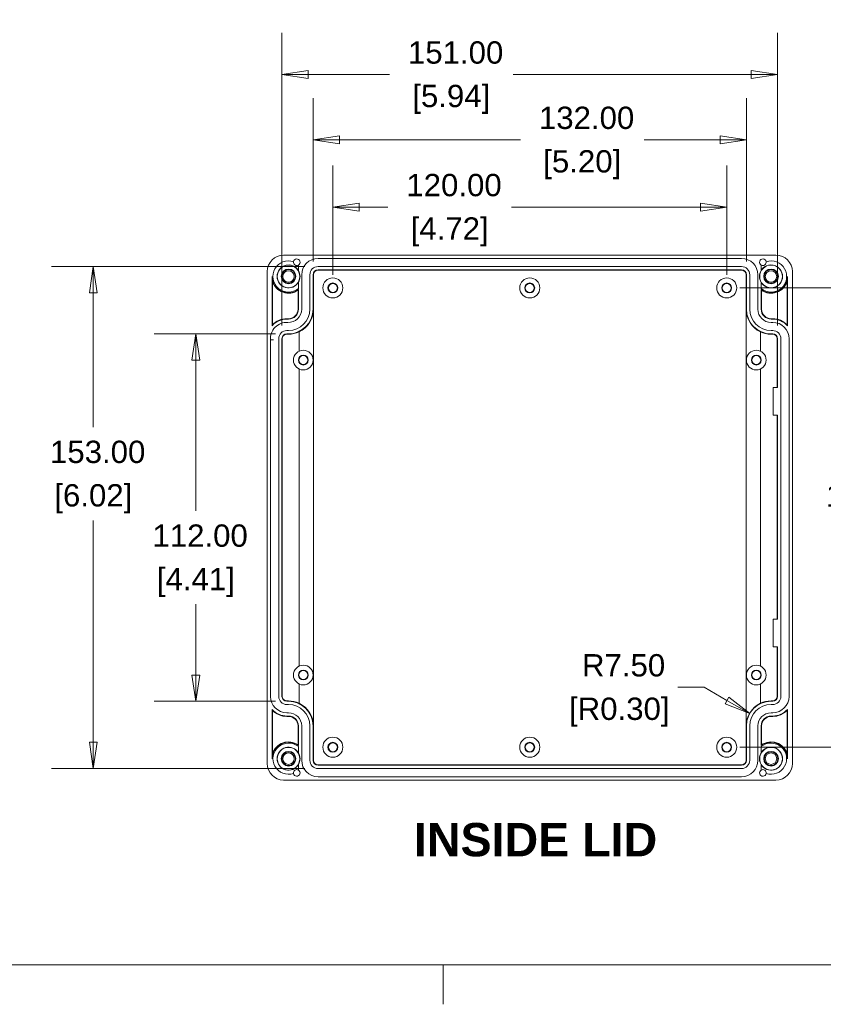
# Model space of a CAD drawing. Header units: millimetres. Extents: x 18 to 1100, y 18 to 846.
# Tile 2 of 10: x 430 to 675, y 18 to 318. Entities that reach past the tile are written whole.
import ezdxf

# ---------------------------------------------------------------- set-up
doc = ezdxf.new("R2010")
doc.units = ezdxf.units.MM
doc.header["$LTSCALE"] = 4
for name, color, linetype, lineweight in [('Dimension (ANSI)', 7, 'Continuous', 9), ('Sketch Geometry (ANSI)', 7, 'Continuous', 9), ('Symbol (ANSI)', 7, 'Continuous', 9), ('Visible (ANSI)', 7, 'Continuous', 9)]:
    doc.layers.add(name, color=color, linetype=linetype, lineweight=lineweight)
doc.styles.add('Label Text (ANSI)', font='arialbd.ttf')
doc.styles.add('Note Text (ANSI)', font='arial.ttf')
doc.dimstyles.new('Default - mm (ANSI)', dxfattribs={"dimscale": 4, "dimtxt": 1.7, "dimasz": 2, "dimexe": 3.175, "dimexo": 1, "dimgap": 0.8, "dimtad": 0, "dimtih": 1, "dimtoh": 1, "dimrnd": 1e-08, "dimzin": 4, "dimdsep": 46, "dimtxsty": 'Note Text (ANSI)', "dimblk": 'Filled-1', "dimcen": 0.09, "dimdle": 10, "dimclrd": 256, "dimclre": 256, "dimclrt": 256, "dimadec": 1, "dimazin": 0, "dimtfac": 1.792941, "dimtofl": 0, "dimtmove": 0, "dimatfit": 3, "dimfxl": 1, "dimtolj": 1, "dimtzin": 0, "dimlwd": -1, "dimlwe": -1, "dimarcsym": 0})

# ---------------------------------------------------------------- blocks, each defined once
blk = doc.blocks.new('Filled-1')
at = {"color": 0}
for p, q in [((0, 0), (-1, 0.15)), ((-1, 0.15), (-1, -0.15)), ((-1, 0), (0, 0)), ((-1, -0.15), (0, 0))]:
    blk.add_line(p, q, dxfattribs=at)
at = {"color": 0, "flags": 128}
blk.add_lwpolyline([(-1, -0.15), (0, 0), (-1, 0.15), (-1, -0.15)], dxfattribs=at)
at = {"color": 0}
blk.add_solid([(-1, -0.15), (0, 0), (-1, 0.15), (-1, -0.15)], dxfattribs=at)
blk = doc.blocks.new('*D31')
at = {"layer": 'Defpoints', "color": 0, "transparency": 16777216}
for p in [(660.67, 301.41), (509.67, 220.87), (660.67, 220.87)]:
    blk.add_point(p, dxfattribs=at)
at = {"layer": 'Dimension (ANSI)', "transparency": 16777216}
for p, q in [((509.67, 224.87), (509.67, 314.11)), ((660.67, 224.87), (660.67, 314.11)), ((517.67, 301.41), (542.44, 301.41)), ((652.67, 301.41), (580.08, 301.41))]:
    blk.add_line(p, q, dxfattribs=at)
at = {"layer": 'Dimension (ANSI)', "transparency": 16777216, "xscale": 8, "yscale": 8, "zscale": 8, "rotation": 180}
blk.add_blockref('Filled-1', (509.67, 301.41), dxfattribs=at)
at = {"layer": 'Dimension (ANSI)', "transparency": 16777216, "xscale": 8, "yscale": 8, "zscale": 8}
blk.add_blockref('Filled-1', (660.67, 301.41), dxfattribs=at)
at = {"layer": 'Dimension (ANSI)', "transparency": 16777216, "char_height": 6.8, "attachment_point": 5, "style": 'Note Text (ANSI)'}
for s, insert in [('\\A1; 151.00', (561.26, 308.08)), ('\\A1;[5.94]', (561.26, 293.85))]:
    blk.add_mtext(s, dxfattribs=dict(at, insert=insert))
blk = doc.blocks.new('*D32')
at = {"layer": 'Defpoints', "color": 0, "transparency": 16777216}
for p in [(520.67, 242.87), (452.2, 89.87), (520.67, 89.87)]:
    blk.add_point(p, dxfattribs=at)
at = {"layer": 'Dimension (ANSI)', "transparency": 16777216}
for p, q in [((516.67, 242.87), (439.5, 242.87)), ((452.2, 234.87), (452.2, 193.91)), ((452.2, 97.87), (452.2, 165.44)), ((516.67, 89.87), (439.5, 89.87))]:
    blk.add_line(p, q, dxfattribs=at)
at = {"layer": 'Dimension (ANSI)', "transparency": 16777216, "xscale": 8, "yscale": 8, "zscale": 8}
for p, rotation in [((452.2, 242.87), 90), ((452.2, 89.87), 270)]:
    blk.add_blockref('Filled-1', p, dxfattribs=dict(at, rotation=rotation))
at = {"layer": 'Dimension (ANSI)', "transparency": 16777216, "char_height": 6.8, "attachment_point": 5, "style": 'Note Text (ANSI)'}
for s, insert in [('\\A1; 153.00', (452.2, 186.35)), ('\\A1;[6.02]', (452.2, 172.12))]:
    blk.add_mtext(s, dxfattribs=dict(at, insert=insert))
blk = doc.blocks.new('*D33')
at = {"layer": 'Defpoints', "color": 0, "transparency": 16777216}
for p in [(511.67, 222.37), (483.42, 110.37), (511.67, 110.37)]:
    blk.add_point(p, dxfattribs=at)
at = {"layer": 'Dimension (ANSI)', "transparency": 16777216}
for p, q in [((507.67, 222.37), (470.72, 222.37)), ((483.42, 214.37), (483.42, 168.38)), ((483.42, 118.37), (483.42, 139.92)), ((507.67, 110.37), (470.72, 110.37))]:
    blk.add_line(p, q, dxfattribs=at)
at = {"layer": 'Dimension (ANSI)', "transparency": 16777216, "xscale": 8, "yscale": 8, "zscale": 8}
for p, rotation in [((483.42, 222.37), 90), ((483.42, 110.37), 270)]:
    blk.add_blockref('Filled-1', p, dxfattribs=dict(at, rotation=rotation))
at = {"layer": 'Dimension (ANSI)', "transparency": 16777216, "char_height": 6.8, "attachment_point": 5, "style": 'Note Text (ANSI)'}
for s, insert in [('\\A1; 112.00', (483.42, 160.82)), ('\\A1;[4.41]', (483.42, 146.59))]:
    blk.add_mtext(s, dxfattribs=dict(at, insert=insert))
blk = doc.blocks.new('*D34')
at = {"layer": 'Defpoints', "color": 0, "transparency": 16777216}
for p in [(519.17, 281.49), (519.17, 240.37), (651.17, 240.37)]:
    blk.add_point(p, dxfattribs=at)
at = {"layer": 'Dimension (ANSI)', "transparency": 16777216}
for p, q in [((519.17, 244.37), (519.17, 294.19)), ((651.17, 244.37), (651.17, 294.19)), ((527.17, 281.49), (582.34, 281.49)), ((643.17, 281.49), (619.98, 281.49))]:
    blk.add_line(p, q, dxfattribs=at)
at = {"layer": 'Dimension (ANSI)', "transparency": 16777216, "xscale": 8, "yscale": 8, "zscale": 8, "rotation": 180}
blk.add_blockref('Filled-1', (519.17, 281.49), dxfattribs=at)
at = {"layer": 'Dimension (ANSI)', "transparency": 16777216, "xscale": 8, "yscale": 8, "zscale": 8}
blk.add_blockref('Filled-1', (651.17, 281.49), dxfattribs=at)
at = {"layer": 'Dimension (ANSI)', "transparency": 16777216, "char_height": 6.8, "attachment_point": 5, "style": 'Note Text (ANSI)'}
for s, insert in [('\\A1; 132.00', (601.16, 288.17)), ('\\A1;[5.20]', (601.16, 273.93))]:
    blk.add_mtext(s, dxfattribs=dict(at, insert=insert))
blk = doc.blocks.new('*D35')
at = {"layer": 'Defpoints', "color": 0, "transparency": 16777216}
for p in [(652.18, 106.62), (658.67, 102.87)]:
    blk.add_point(p, dxfattribs=at)
at = {"layer": 'Dimension (ANSI)', "transparency": 16777216}
for p, q in [((630.32, 114.62), (638.32, 114.62)), ((638.32, 114.62), (645.25, 110.62))]:
    blk.add_line(p, q, dxfattribs=at)
at = {"layer": 'Dimension (ANSI)', "transparency": 16777216, "xscale": 8, "yscale": 8, "zscale": 8, "rotation": 330.0000000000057}
blk.add_blockref('Filled-1', (652.18, 106.62), dxfattribs=at)
at = {"layer": 'Dimension (ANSI)', "transparency": 16777216, "char_height": 6.8, "attachment_point": 5, "style": 'Note Text (ANSI)'}
for s, insert in [('\\A1; R7.50', (612.44, 121.29)), ('\\A1;[R0.30]', (612.44, 107.06))]:
    blk.add_mtext(s, dxfattribs=dict(at, insert=insert))
blk = doc.blocks.new('*D49')
at = {"layer": 'Defpoints', "color": 0, "transparency": 16777216}
for p in [(525.17, 261), (525.17, 236.37), (645.17, 236.37)]:
    blk.add_point(p, dxfattribs=at)
at = {"layer": 'Dimension (ANSI)', "transparency": 16777216}
for p, q in [((525.17, 240.37), (525.17, 273.7)), ((645.17, 240.37), (645.17, 273.7)), ((533.17, 261), (541.95, 261)), ((637.17, 261), (579.59, 261))]:
    blk.add_line(p, q, dxfattribs=at)
at = {"layer": 'Dimension (ANSI)', "transparency": 16777216, "xscale": 8, "yscale": 8, "zscale": 8, "rotation": 180}
blk.add_blockref('Filled-1', (525.17, 261), dxfattribs=at)
at = {"layer": 'Dimension (ANSI)', "transparency": 16777216, "xscale": 8, "yscale": 8, "zscale": 8}
blk.add_blockref('Filled-1', (645.17, 261), dxfattribs=at)
at = {"layer": 'Dimension (ANSI)', "transparency": 16777216, "char_height": 6.8, "attachment_point": 5, "style": 'Note Text (ANSI)'}
for s, insert in [('\\A1; 120.00', (560.77, 267.67)), ('\\A1;[4.72]', (560.77, 253.45))]:
    blk.add_mtext(s, dxfattribs=dict(at, insert=insert))
blk = doc.blocks.new('*D50')
at = {"layer": 'Defpoints', "color": 0, "transparency": 16777216}
for p in [(645.17, 236.37), (645.17, 96.37), (688.63, 96.37)]:
    blk.add_point(p, dxfattribs=at)
at = {"layer": 'Dimension (ANSI)', "transparency": 16777216}
for p, q in [((649.17, 236.37), (701.33, 236.37)), ((688.63, 228.37), (688.63, 180.6)), ((688.63, 104.37), (688.63, 152.14)), ((649.17, 96.37), (701.33, 96.37))]:
    blk.add_line(p, q, dxfattribs=at)
at = {"layer": 'Dimension (ANSI)', "transparency": 16777216, "xscale": 8, "yscale": 8, "zscale": 8}
for p, rotation in [((688.63, 236.37), 90), ((688.63, 96.37), 270)]:
    blk.add_blockref('Filled-1', p, dxfattribs=dict(at, rotation=rotation))
at = {"layer": 'Dimension (ANSI)', "transparency": 16777216, "char_height": 6.8, "attachment_point": 5, "style": 'Note Text (ANSI)'}
for s, insert in [('\\A1; 140.00', (688.63, 173.04)), ('\\A1;[5.51]', (688.63, 158.81))]:
    blk.add_mtext(s, dxfattribs=dict(at, insert=insert))
blk = doc.blocks.new('Borders Hammond border')
at = {"layer": 'Sketch Geometry (ANSI)'}
for p, q in [((7.5, 7.5), (271.9, 7.5)), ((139.7, 7.5), (139.7, 4.5))]:
    blk.add_line(p, q, dxfattribs=at)

msp = doc.modelspace()

# ---------------------------------------------------------------- linework, layer by layer
at = {"layer": 'Visible (ANSI)'}
for p, q in [((510.173, 246.3675), (660.1734, 246.3675)), ((514.6732, 241.6703), (514.6732, 243.3316)), ((520.6732, 245.3675), (649.6732, 245.3675)), ((655.6732, 241.6703), (655.6732, 243.3316)), ((505.1732, 91.3674), (505.1732, 241.3677)), ((515.6732, 229.8675), (515.6732, 240.3675)), ((518.1732, 240.3675), (518.1732, 229.8675)), ((519.1732, 229.8675), (519.1732, 240.3675)), ((519.2517, 240.3675), (519.2517, 229.8675)), ((649.6732, 242.8675), (520.6732, 242.8675)), ((520.6732, 241.8675), (649.6732, 241.8675)), ((649.6732, 241.789), (520.6732, 241.789)), ((651.0946, 229.8675), (651.0946, 240.3675)), ((651.1732, 240.3675), (651.1732, 229.8675)), ((652.1732, 229.8675), (652.1732, 240.3675)), ((654.6732, 240.3675), (654.6732, 229.8675)), ((665.1732, 241.3677), (665.1732, 91.3674)), ((506.6732, 224.8362), (506.6732, 239.8675)), ((506.7866, 238.3612), (506.7866, 225.1258)), ((514.6732, 236.1848), (514.6732, 238.0648)), ((655.6732, 236.1848), (655.6732, 238.0648)), ((663.5597, 225.1258), (663.5597, 238.3612)), ((663.6732, 239.8675), (663.6732, 224.8362)), ((514.5597, 229.8675), (514.5597, 235.6467)), ((514.6732, 235.8675), (514.6732, 229.8675)), ((655.6732, 229.8675), (655.6732, 235.8675)), ((655.7866, 235.6467), (655.7866, 229.8675)), ((519.2517, 229.8675), (519.2517, 102.8675)), ((651.0946, 102.8675), (651.0946, 229.8675)), ((511.1732, 226.981), (511.6732, 226.981)), ((511.6732, 226.8675), (511.1732, 226.8675)), ((658.6732, 226.981), (659.1732, 226.981)), ((659.1732, 226.8675), (658.6732, 226.8675)), ((658.6732, 225.8675), (659.1732, 225.8675)), ((511.6732, 223.3675), (511.1732, 223.3675)), ((511.1732, 222.3675), (511.6732, 222.3675)), ((511.6732, 222.2672), (511.1732, 222.2672)), ((514.8999, 222.9861), (514.8999, 217.0838)), ((655.4465, 217.0838), (655.4465, 222.9861)), ((659.1732, 223.3675), (658.6732, 223.3675)), ((658.6732, 222.3675), (659.1732, 222.3675)), ((659.1732, 222.2672), (658.6732, 222.2672)), ((506.1732, 111.8675), (506.1732, 220.4948)), ((508.6732, 220.8675), (508.6732, 111.8675)), ((509.6732, 111.8675), (509.6732, 220.8675)), ((509.7735, 220.8675), (509.7735, 111.8675)), ((660.5728, 205.9675), (660.5728, 220.8675)), ((660.6732, 220.8675), (660.6732, 205.9675)), ((661.6732, 111.8675), (661.6732, 220.8675)), ((664.1732, 220.8675), (664.1732, 111.8675)), ((514.8999, 211.6513), (514.8999, 121.0838)), ((655.4465, 121.0838), (655.4465, 211.6513)), ((659.3732, 205.9675), (659.3732, 197.5675)), ((660.6732, 205.9675), (659.3732, 205.9675)), ((659.3732, 197.5675), (660.6732, 197.5675)), ((660.5728, 135.3675), (660.5728, 197.5675)), ((660.6732, 197.5675), (660.6732, 135.3675)), ((659.3732, 135.3675), (659.3732, 126.9675)), ((660.6732, 135.3675), (659.3732, 135.3675)), ((659.3732, 126.9675), (660.6732, 126.9675)), ((660.5728, 111.8675), (660.5728, 126.9675)), ((660.6732, 126.9675), (660.6732, 111.8675)), ((514.8999, 115.6513), (514.8999, 109.7489)), ((655.4465, 109.7489), (655.4465, 115.6513)), ((511.1732, 110.4679), (511.6732, 110.4679)), ((511.6732, 110.3675), (511.1732, 110.3675)), ((511.1732, 109.3675), (511.6732, 109.3675)), ((658.6732, 110.4679), (659.1732, 110.4679)), ((659.1732, 110.3675), (658.6732, 110.3675)), ((658.6732, 109.3675), (659.1732, 109.3675)), ((506.6732, 92.8675), (506.6732, 107.8989)), ((506.7866, 107.6093), (506.7866, 94.3739)), ((511.6732, 106.8675), (511.1732, 106.8675)), ((511.1732, 105.8675), (511.6732, 105.8675)), ((511.6732, 105.7541), (511.1732, 105.7541)), ((659.1732, 106.8675), (658.6732, 106.8675)), ((658.6732, 105.8675), (659.1732, 105.8675)), ((659.1732, 105.7541), (658.6732, 105.7541)), ((663.5597, 94.3739), (663.5597, 107.6093)), ((663.6732, 107.8989), (663.6732, 92.8675)), ((514.5597, 97.0884), (514.5597, 102.8675)), ((514.6732, 102.8675), (514.6732, 96.8675)), ((515.6732, 92.3675), (515.6732, 102.8675)), ((518.1732, 102.8675), (518.1732, 92.3675)), ((519.1732, 92.3675), (519.1732, 102.8675)), ((519.2517, 102.8675), (519.2517, 92.3675)), ((651.0946, 92.3675), (651.0946, 102.8675)), ((651.1732, 102.8675), (651.1732, 92.3675)), ((652.1732, 92.3675), (652.1732, 102.8675)), ((654.6732, 102.8675), (654.6732, 92.3675)), ((655.6732, 96.8675), (655.6732, 102.8675)), ((655.7866, 102.8675), (655.7866, 97.0884)), ((514.6732, 96.5503), (514.6732, 94.6703)), ((655.6732, 96.5503), (655.6732, 94.6703)), ((514.6732, 91.0648), (514.6732, 89.4034)), ((520.6732, 90.9461), (649.6732, 90.9461)), ((649.6732, 90.8675), (520.6732, 90.8675)), ((655.6732, 91.0648), (655.6732, 89.4034)), ((520.6732, 89.8675), (649.6732, 89.8675)), ((649.6732, 87.3675), (520.6732, 87.3675)), ((660.1734, 86.3675), (510.173, 86.3675))]:
    msp.add_line(p, q, dxfattribs=at)
for centre, radius in [((511.6732, 239.8675), 3.4563), ((658.6732, 239.8675), 3.4563), ((511.6732, 239.8675), 2.2413), ((511.6732, 239.8675), 2.0929), ((511.6732, 239.8675), 1.75), ((658.6732, 239.8675), 2.2413), ((658.6732, 239.8675), 2.0929), ((658.6732, 239.8675), 1.75), ((525.1732, 236.3675), 3.0524), ((525.1732, 236.3675), 1.5), ((525.1732, 236.3675), 1.3691), ((585.1732, 236.3675), 3.0524), ((585.1732, 236.3675), 1.5), ((585.1732, 236.3675), 1.3691), ((645.1732, 236.3675), 3.0524), ((645.1732, 236.3675), 1.5), ((645.1732, 236.3675), 1.3691), ((516.1734, 214.3675), 3), ((654.1729, 214.3675), 3), ((516.1734, 214.3675), 1.5), ((516.1734, 214.3675), 1.3604), ((654.1729, 214.3675), 1.5), ((654.1729, 214.3675), 1.3604), ((516.1734, 118.3675), 3), ((654.1729, 118.3675), 3), ((516.1734, 118.3675), 1.5), ((516.1734, 118.3675), 1.3604), ((654.1729, 118.3675), 1.5), ((654.1729, 118.3675), 1.3604), ((525.1732, 96.3675), 3.0524), ((585.1732, 96.3675), 3.0524), ((645.1732, 96.3675), 3.0524), ((511.6732, 92.8675), 3.4563), ((525.1732, 96.3675), 1.5), ((525.1732, 96.3675), 1.3691), ((585.1732, 96.3675), 1.5), ((585.1732, 96.3675), 1.3691), ((645.1732, 96.3675), 1.5), ((645.1732, 96.3675), 1.3691), ((658.6732, 92.8675), 3.4563), ((511.6732, 92.8675), 2.2413), ((511.6732, 92.8675), 2.0929), ((511.6732, 92.8675), 1.75), ((658.6732, 92.8675), 2.2413), ((658.6732, 92.8675), 2.0929), ((658.6732, 92.8675), 1.75)]:
    msp.add_circle(centre, radius, dxfattribs=at)
for centre, radius, start, end in [((511.6732, 239.8675), 4.75, 71.402324, 309.166711), ((511.6732, 239.8675), 3.5, 31.002719, 328.997281), ((514.1732, 244.1977), 1, 170.10551, 300), ((514.1732, 244.1977), 1, 300, 170.10551), ((520.6732, 240.3675), 5, 90, 180), ((649.6732, 240.3675), 5, 0, 90), ((656.1732, 244.1977), 1, 9.89449, 240), ((658.6732, 239.8675), 4.75, 230.833289, 108.597676), ((656.1732, 244.1977), 1, 240, 9.89449), ((658.6732, 239.8675), 3.5, 211.002719, 148.997281), ((511.6732, 239.8675), 3.5, 328.997281, 31.002719), ((520.6732, 240.3675), 2.5, 90, 180), ((520.6732, 240.3675), 1.5, 90, 180), ((520.6732, 240.3675), 1.4215, 90, 180), ((649.6732, 240.3675), 2.5, 0, 90), ((649.6732, 240.3675), 1.5, 0, 90), ((649.6732, 240.3675), 1.4215, 0, 90), ((658.6732, 239.8675), 3.5, 148.997281, 211.002719), ((511.6732, 239.8675), 5, 180, 306.869898), ((511.6732, 239.8675), 5.1134, 197.1323, 304.367694), ((658.6732, 239.8675), 5, 233.130102, 0), ((658.6732, 239.8675), 5.1134, 235.632306, 342.8677), ((511.6732, 229.8675), 4, 266.82017, 0), ((511.6732, 229.8675), 3, 270, 0), ((511.6732, 229.8675), 2.8866, 270, 0), ((511.6732, 229.8675), 6.5, 270, 0), ((511.6732, 229.8675), 7.5, 270, 0), ((658.6732, 229.8675), 7.5, 180, 270), ((658.6732, 229.8675), 6.5, 180, 270), ((658.6732, 229.8675), 4, 180, 270), ((658.6732, 229.8675), 3, 180, 270), ((658.6732, 229.8675), 2.8866, 180, 270), ((511.1732, 220.8675), 5.0139, 86.82017, 184.264002), ((511.1732, 220.8675), 6, 90, 138.590378), ((511.1732, 220.8675), 6.1134, 90, 135.850489), ((659.1732, 220.8675), 6.1134, 44.149511, 90), ((659.1732, 220.8675), 6, 41.409622, 90), ((659.1732, 220.8675), 5, 0, 90), ((511.1732, 220.8675), 2.5, 90, 180), ((511.1732, 220.8675), 1.5, 90, 180), ((511.1732, 220.8675), 1.3996, 90, 180), ((511.6732, 229.8675), 7.6004, 270, 295.122119), ((658.6732, 229.8675), 7.6004, 244.877881, 270), ((659.1732, 220.8675), 2.5, 0, 90), ((659.1732, 220.8675), 1.5, 0, 90), ((659.1732, 220.8675), 1.3996, 0, 90), ((511.1732, 111.8675), 5, 180, 270), ((511.1732, 111.8675), 2.5, 180, 270), ((511.1732, 111.8675), 1.5, 180, 270), ((511.1732, 111.8675), 1.3996, 180, 270), ((659.1732, 111.8675), 5, 270, 0), ((659.1732, 111.8675), 2.5, 270, 0), ((659.1732, 111.8675), 1.5, 270, 0), ((659.1732, 111.8675), 1.3996, 270, 0), ((511.6732, 102.8675), 7.6004, 64.877881, 90), ((511.6732, 102.8675), 7.5, 0, 90), ((511.6732, 102.8675), 6.5, 0, 90), ((658.6732, 102.8675), 7.5, 90, 180), ((658.6732, 102.8675), 6.5, 90, 180), ((658.6732, 102.8675), 7.6004, 90, 115.122119), ((511.1732, 111.8675), 6, 221.409622, 270), ((511.1732, 111.8675), 6.1134, 224.149511, 270), ((511.6732, 102.8675), 4, 0, 90), ((511.6732, 102.8675), 3, 0, 90), ((511.6732, 102.8675), 2.8866, 0, 90), ((658.6732, 102.8675), 4, 90, 180), ((658.6732, 102.8675), 3, 90, 180), ((658.6732, 102.8675), 2.8866, 90, 180), ((659.1732, 111.8675), 6, 270, 318.590378), ((659.1732, 111.8675), 6.1134, 270, 315.850489), ((511.6732, 92.8675), 5, 53.130102, 180), ((511.6732, 92.8675), 5.1134, 55.632306, 162.8677), ((511.6732, 92.8675), 4.75, 50.833289, 288.597676), ((511.6732, 92.8675), 3.5, 31.002719, 328.997281), ((658.6732, 92.8675), 5, 0, 126.869898), ((658.6732, 92.8675), 4.75, 251.402324, 129.166711), ((658.6732, 92.8675), 3.5, 211.002719, 148.997281), ((658.6732, 92.8675), 5.1134, 17.1323, 124.367694), ((511.6732, 92.8675), 3.5, 328.997281, 31.002719), ((658.6732, 92.8675), 3.5, 148.997281, 211.002719), ((520.6732, 92.3675), 5, 180, 270), ((520.6732, 92.3675), 2.5, 180, 270), ((520.6732, 92.3675), 1.5, 180, 270), ((520.6732, 92.3675), 1.4215, 180, 270), ((649.6732, 92.3675), 5, 270, 0), ((649.6732, 92.3675), 2.5, 270, 0), ((649.6732, 92.3675), 1.5, 270, 0), ((649.6732, 92.3675), 1.4215, 270, 0), ((514.1732, 88.5374), 1, 60, 189.89449), ((514.1732, 88.5374), 1, 189.89449, 60), ((656.1732, 88.5374), 1, 120, 350.10551), ((656.1732, 88.5374), 1, 350.10551, 120)]:
    msp.add_arc(centre, radius, start, end, dxfattribs=at)
for centre, major_axis, ratio, start_param, end_param in [((510.1734, 241.3674), (-3.5358, 3.5358), 0.99992385, 5.49782522, 7.06854539), ((660.173, 241.3674), (3.5358, 3.5358), 0.99992385, 5.49782522, 7.06854539), ((511.635, 229.8675), (-7.6167, 0), 0.99998743, 2.01379414, 3.1409338), ((658.7114, 229.8675), (-7.6167, 0), 0.99998743, 0.00065886, 1.12779851), ((511.635, 102.8675), (7.6167, 0), 0.99998743, 0.00065886, 1.12779851), ((658.7114, 102.8675), (7.6167, 0), 0.99998743, 2.01379414, 3.1409338), ((510.1734, 91.3677), (-3.5358, -3.5358), 0.99992385, 5.49782522, 7.06854539), ((660.173, 91.3677), (3.5358, -3.5358), 0.99992385, 5.49782522, 7.06854539)]:
    msp.add_ellipse(centre, major_axis=major_axis, ratio=ratio, start_param=start_param, end_param=end_param, dxfattribs=at)
for points in [[(506.6732, 239.8675), (506.6732, 239.1144), (506.7866, 238.3612)], [(663.6732, 239.8675), (663.6732, 239.1144), (663.5597, 238.3612)], [(514.6732, 235.8675), (514.618, 235.7571), (514.5597, 235.6467)], [(655.6732, 235.8675), (655.7284, 235.7571), (655.7866, 235.6467)], [(506.6732, 224.8362), (506.7279, 224.981), (506.7866, 225.1258)], [(663.6732, 224.8362), (663.6185, 224.981), (663.5597, 225.1258)], [(506.1732, 220.4948), (506.4067, 220.5034), (506.6293, 220.5121)], [(506.6732, 107.8989), (506.7279, 107.7541), (506.7866, 107.6093)], [(663.6732, 107.8989), (663.6185, 107.7541), (663.5597, 107.6093)], [(514.6732, 96.8675), (514.618, 96.9779), (514.5597, 97.0884)], [(655.6732, 96.8675), (655.7284, 96.9779), (655.7866, 97.0884)], [(506.6732, 92.8675), (506.6732, 93.6207), (506.7866, 94.3739)], [(663.6732, 92.8675), (663.6732, 93.6207), (663.5597, 94.3739)]]:
    msp.add_open_spline(points, degree=2, dxfattribs=at)
msp.add_open_spline([(507.1217, 220.5319), (507.1202, 220.5319), (507.1187, 220.5318), (507.0664, 220.5296), (507.0159, 220.5276), (506.9192, 220.5236), (506.8735, 220.5218), (506.779, 220.518), (506.7338, 220.5162), (506.6643, 220.5135), (506.6406, 220.5126), (506.6293, 220.5121)], degree=3, knots=[-0.0700251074, -0.0700251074, -0.0700251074, -0.0700251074, -0.0695707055, -0.0695707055, -0.0543105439, -0.0543105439, -0.0390527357, -0.0390527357, -0.0195204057, -0.0195204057, 0, 0, 0, 0], dxfattribs=at)

# ---------------------------------------------------------------- block references
at = {"xscale": 4, "yscale": 4, "zscale": 4}
msp.add_blockref('Borders Hammond border', (0, 0), dxfattribs=at)

# ---------------------------------------------------------------- texts
at = {"layer": 'Symbol (ANSI)', "insert": (549.8761, 62.9645), "char_height": 10.16, "attachment_point": 7, "style": 'Label Text (ANSI)'}
msp.add_mtext('INSIDE LID', dxfattribs=at)

# ---------------------------------------------------------------- dimensions: what is measured, and where the dimension line sits
at = {"layer": 'Dimension (ANSI)'}
dim = msp.add_linear_dim(base=(660.6732, 301.4079), p1=(509.6732, 220.8675), p2=(660.6732, 220.8675), text=' <>\\X[5.94]', dimstyle='Default - mm (ANSI)', override={"dimgap": 0.8, "dimtih": 0, "dimtoh": 0, "dimdec": 2, "dimpost": '\\X', "dimtol": 0, "dimlim": 0, "dimtp": 0, "dimtm": 0, "dimtdec": 2, "dimatfit": 1}, dxfattribs=at)
dim.commit()
dim.dimension.update_dxf_attribs({"geometry": '*D31', "text_midpoint": (561.2588, 301.4079), "dimtype": 160})
for base, p1, p2, angle, text, override, picture, middle in [((519.1732, 281.4926), (651.1732, 240.3675), (519.1732, 240.3675), 180, ' <>\\X[5.20]', {"dimgap": 0.8, "dimtih": 0, "dimtoh": 0, "dimdec": 2, "dimpost": '\\X', "dimtol": 0, "dimlim": 0, "dimtp": 0, "dimtm": 0, "dimtdec": 2, "dimatfit": 1}, '*D34', (601.1611, 281.4926)), ((525.1732, 261.0029), (645.1732, 236.3675), (525.1732, 236.3675), 180, ' <>\\X[4.72]', {"dimgap": 0.8, "dimtih": 0, "dimtoh": 0, "dimdec": 2, "dimpost": '\\X', "dimtol": 0, "dimlim": 0, "dimtp": 0, "dimtm": 0, "dimtdec": 2, "dimatfit": 1}, '*D49', (560.7726, 261.0029)), ((452.2007, 89.8675), (520.6732, 242.8675), (520.6732, 89.8675), 90, ' <>\\X[6.02]', {"dimgap": 0.8, "dimdec": 2, "dimpost": '\\X', "dimtol": 0, "dimlim": 0, "dimtp": 0, "dimtm": 0, "dimtdec": 2, "dimatfit": 1}, '*D32', (452.2007, 179.6737)), ((688.6325, 96.3675), (645.1732, 236.3675), (645.1732, 96.3675), 90, ' <>\\X[5.51]', {"dimgap": 0.8, "dimdec": 2, "dimpost": '\\X', "dimtol": 0, "dimlim": 0, "dimtp": 0, "dimtm": 0, "dimtdec": 2, "dimatfit": 1}, '*D50', (688.6325, 166.3675)), ((483.4246, 110.3675), (511.6732, 222.3675), (511.6732, 110.3675), 90, ' <>\\X[4.41]', {"dimgap": 0.8, "dimdec": 2, "dimpost": '\\X', "dimtol": 0, "dimlim": 0, "dimtp": 0, "dimtm": 0, "dimtdec": 2, "dimatfit": 1}, '*D33', (483.4246, 154.1468))]:
    dim = msp.add_linear_dim(base=base, p1=p1, p2=p2, angle=angle, text=text, dimstyle='Default - mm (ANSI)', override=override, dxfattribs=at)
    dim.commit()
    dim.dimension.update_dxf_attribs({"geometry": picture, "text_midpoint": middle, "dimtype": 160})
dim = msp.add_radius_dim(center=(658.6732, 102.8675), mpoint=(652.178, 106.6175), text=' <>\\X[R0.30]', dimstyle='Default - mm (ANSI)', override={"dimgap": 0.8, "dimdec": 2, "dimlfac": 1, "dimpost": '\\X', "dimcen": 0, "dimtol": 0, "dimlim": 0, "dimtp": 0, "dimtm": 0, "dimtdec": 2}, dxfattribs=at)
dim.commit()
dim.dimension.update_dxf_attribs({"geometry": '*D35', "text_midpoint": (612.4385, 114.6175)})

doc.saveas('drawing.dxf')
